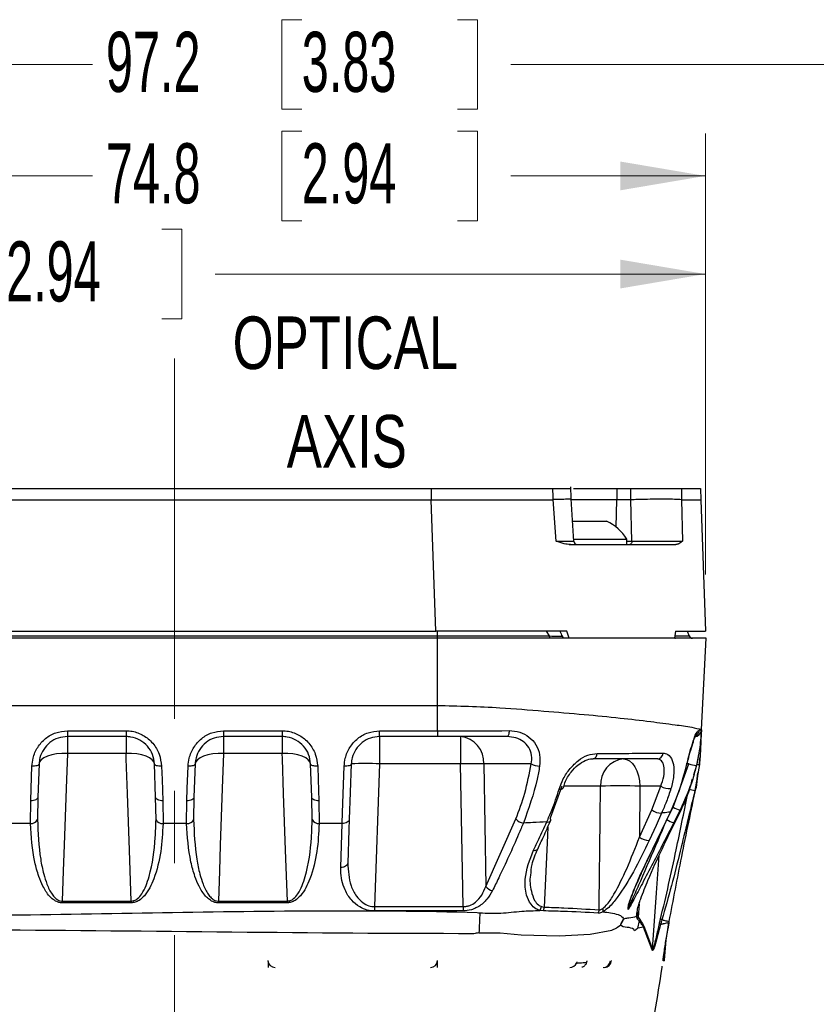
# Model space of a CAD drawing. Header units: millimetres. Extents: x 10 to 272, y 8 to 208.
# Tile 40 of 55: x 82 to 110, y 114 to 149. Entities that reach past the tile are written whole.
import ezdxf

# ---------------------------------------------------------------- set-up
doc = ezdxf.new("R2010")
doc.units = ezdxf.units.MM
doc.linetypes.add('CENTERX2', pattern=[20.32, 12.7, -2.54, 2.54, -2.54])
doc.styles.add('SLDTEXTSTYLE0', font='TXT', dxfattribs={"width": 0.75})
doc.styles.add('SLDTEXTSTYLE1', font='TXT', dxfattribs={"width": 0.605})
doc.dimstyles.new('SLDDIMSTYLE2', dxfattribs={"dimtxt": 2.054655, "dimasz": 3, "dimexe": 0, "dimexo": 0.0625, "dimgap": 0.513664, "dimtad": 0, "dimtih": 1, "dimtoh": 1, "dimdec": 1, "dimlfac": 2, "dimrnd": 1e-09, "dimzin": 12, "dimdsep": 46, "dimtxsty": 'SLDTEXTSTYLE1', "dimsah": 1, "dimcen": 0.09, "dimadec": 0, "dimazin": 3, "dimtfac": 1, "dimtdec": 1, "dimtofl": 0, "dimtmove": 0, "dimatfit": 3, "dimfxl": 1, "dimfrac": 2, "dimtolj": 1, "dimtzin": 12, "dimarcsym": 0})

# ---------------------------------------------------------------- blocks, each defined once
blk = doc.blocks.new('SW_NOTE_3')
at = {"color": 0, "linetype": 'Continuous', "lineweight": 0, "char_height": 1.8521, "attachment_point": 2, "style": 'SLDTEXTSTYLE0'}
for s, insert in [('OPTICAL', (5.006, 2.387)), ('AXIS', (5.056, -1.082))]:
    blk.add_mtext(s, dxfattribs=dict(at, insert=insert))
blk = doc.blocks.new('_D_7')
at = {"color": 7, "linetype": 'Continuous', "lineweight": 18}
for p, q in [((91.891, 148.505), (91.185, 148.505)), ((91.185, 148.505), (91.185, 145.35)), ((97.378, 148.505), (98.084, 148.505)), ((98.084, 148.505), (98.084, 145.35)), ((68.728, 128.963), (68.728, 148.428)), ((117.332, 103.728), (117.332, 148.428)), ((68.728, 146.928), (84.522, 146.928)), ((117.332, 146.928), (99.26, 146.928)), ((91.185, 145.35), (91.891, 145.35)), ((98.084, 145.35), (97.378, 145.35))]:
    blk.add_line(p, q, dxfattribs=at)
for points in [[(68.728, 146.928), (71.728, 146.42), (71.728, 147.436)], [(117.332, 146.928), (114.332, 147.436), (114.332, 146.42)]]:
    blk.add_solid(points, dxfattribs=at)
at = {"color": 7, "linetype": 'Continuous', "lineweight": 18, "char_height": 2.1167, "attachment_point": 1, "style": 'SLDTEXTSTYLE1'}
for s, insert in [('97.2', (84.992, 148.078)), ('3.83', (91.891, 148.078))]:
    blk.add_mtext(s, dxfattribs=dict(at, insert=insert))
blk = doc.blocks.new('_D_8')
at = {"color": 7, "linetype": 'Continuous', "lineweight": 18}
for p, q in [((68.728, 128.963), (68.728, 144.501)), ((91.891, 144.578), (91.185, 144.578)), ((91.185, 144.578), (91.185, 141.423)), ((97.378, 144.578), (98.084, 144.578)), ((98.084, 144.578), (98.084, 141.423)), ((106.111, 128.963), (106.111, 144.501)), ((68.728, 143.001), (84.522, 143.001)), ((106.111, 143.001), (99.26, 143.001)), ((91.185, 141.423), (91.891, 141.423)), ((98.084, 141.423), (97.378, 141.423))]:
    blk.add_line(p, q, dxfattribs=at)
for points in [[(68.728, 143.001), (71.728, 142.493), (71.728, 143.509)], [(106.111, 143.001), (103.111, 143.509), (103.111, 142.493)]]:
    blk.add_solid(points, dxfattribs=at)
at = {"color": 7, "linetype": 'Continuous', "lineweight": 18, "char_height": 2.1167, "attachment_point": 1, "style": 'SLDTEXTSTYLE1'}
for s, insert in [('74.8', (84.992, 144.151)), ('2.94', (91.891, 144.151))]:
    blk.add_mtext(s, dxfattribs=dict(at, insert=insert))
blk = doc.blocks.new('_D_9')
at = {"color": 7, "linetype": 'Continuous', "lineweight": 18}
for p, q in [((68.728, 128.963), (68.728, 141.044)), ((81.475, 141.122), (80.77, 141.122)), ((80.77, 141.122), (80.77, 137.966)), ((86.963, 141.122), (87.669, 141.122)), ((87.669, 141.122), (87.669, 137.966)), ((106.111, 128.963), (106.111, 141.044)), ((68.728, 139.544), (74.106, 139.544)), ((106.111, 139.544), (88.845, 139.544)), ((80.77, 137.966), (81.475, 137.966)), ((87.669, 137.966), (86.963, 137.966))]:
    blk.add_line(p, q, dxfattribs=at)
for points in [[(68.728, 139.544), (71.728, 139.036), (71.728, 140.052)], [(106.111, 139.544), (103.111, 140.052), (103.111, 139.036)]]:
    blk.add_solid(points, dxfattribs=at)
at = {"color": 7, "linetype": 'Continuous', "lineweight": 18, "char_height": 2.1167, "attachment_point": 1, "style": 'SLDTEXTSTYLE1'}
for s, insert in [('74.8', (74.577, 140.695)), ('2.94', (81.475, 140.695))]:
    blk.add_mtext(s, dxfattribs=dict(at, insert=insert))

msp = doc.modelspace()

# ---------------------------------------------------------------- linework, layer by layer
at = {"color": 7, "linetype": 'CENTERX2', "lineweight": 18}
msp.add_line((87.4138, 136.5743), (87.4138, 85.682), dxfattribs=at)
at = {"color": 7, "linetype": 'Continuous', "lineweight": 25}
for p, q in [((78.3837, 131.9877), (96.4548, 131.9877)), ((96.4548, 131.9877), (96.4548, 131.5877)), ((96.4548, 131.9877), (100.7397, 131.9877)), ((100.7397, 131.9877), (101.3658, 131.9877)), ((101.3705, 131.9877), (101.369, 132.0428)), ((101.4647, 131.9877), (102.9971, 131.9877)), ((102.9971, 131.9877), (102.9928, 131.5877)), ((102.9971, 131.9877), (103.4863, 131.9877)), ((103.4863, 131.9877), (105.2679, 131.9877)), ((105.2679, 131.9877), (105.9421, 131.9877)), ((105.9421, 131.9877), (105.949, 131.5877)), ((78.3837, 131.5877), (96.4548, 131.5877)), ((96.6163, 126.9627), (96.4548, 131.5877)), ((99.3482, 131.5877), (100.7518, 131.5877)), ((100.7527, 131.5953), (100.7518, 131.5877)), ((100.8499, 130.1319), (100.7527, 131.5953)), ((102.9928, 131.5877), (101.3711, 131.5877)), ((101.4743, 130.1167), (101.3797, 131.6285)), ((102.9719, 130.6248), (102.9928, 131.5877)), ((103.4893, 131.5877), (102.9928, 131.5877)), ((103.4899, 131.5877), (103.4893, 131.5877)), ((103.5241, 130.1334), (103.4899, 131.5877)), ((105.27, 131.5921), (105.302, 130.1321)), ((105.2706, 131.5877), (105.27, 131.5921)), ((105.2706, 131.5877), (105.6056, 131.5877)), ((105.949, 131.5877), (106.1105, 126.9627)), ((101.4265, 130.8377), (102.6318, 130.8377)), ((101.4681, 130.2027), (103.3443, 130.2027)), ((103.3443, 130.0127), (103.3443, 130.2027)), ((103.3443, 130.1334), (103.5241, 130.1334)), ((101.3153, 130.0127), (101.3896, 130.0127)), ((101.355, 130.0127), (105.0749, 130.0127)), ((78.2222, 126.9627), (96.6163, 126.9627)), ((101.227, 126.9627), (96.6163, 126.9627)), ((96.6693, 126.795), (96.6693, 126.9627)), ((100.6167, 126.795), (100.5098, 126.9627)), ((101.3131, 126.7127), (101.227, 126.9627)), ((105.0532, 126.9627), (105.0181, 126.7127)), ((105.0532, 126.9627), (106.1105, 126.9627)), ((105.5393, 126.795), (105.4783, 126.9627)), ((78.1693, 126.795), (96.6693, 126.795)), ((96.6693, 126.7127), (78.1693, 126.7127)), ((96.6693, 126.7127), (96.6693, 126.795)), ((96.6693, 126.795), (100.6167, 126.795)), ((96.6693, 124.3482), (96.6693, 126.7127)), ((106.1431, 126.7127), (96.6693, 126.7127)), ((105.0297, 126.795), (105.5393, 126.795)), ((105.9745, 123.4969), (106.1431, 126.7127)), ((78.1693, 124.3482), (96.6693, 124.3482)), ((96.6693, 123.4527), (96.6693, 124.3482)), ((83.635, 123.4527), (85.7036, 123.4527)), ((83.635, 123.4527), (83.635, 123.2477)), ((85.7036, 123.2477), (83.635, 123.2477)), ((83.635, 123.2477), (83.635, 122.6545)), ((85.7036, 123.4527), (85.7036, 123.2477)), ((85.7036, 123.2477), (85.7036, 122.6545)), ((89.135, 123.4527), (91.2036, 123.4527)), ((89.135, 123.4527), (89.135, 123.2477)), ((91.2036, 123.2477), (89.135, 123.2477)), ((89.135, 123.2477), (89.135, 122.6545)), ((91.2036, 123.4527), (91.2036, 123.2477)), ((91.2036, 123.2477), (91.2036, 122.6545)), ((94.635, 123.4527), (96.6693, 123.4527)), ((94.635, 123.2477), (94.635, 123.4527)), ((96.6693, 123.2477), (94.635, 123.2477)), ((94.635, 123.2477), (94.635, 122.2826)), ((96.6693, 123.4527), (96.6693, 123.2477)), ((99.1315, 123.2477), (96.6693, 123.2477)), ((97.4828, 123.2477), (97.4828, 122.2826)), ((85.7036, 122.6545), (83.635, 122.6545)), ((91.2036, 122.6545), (89.135, 122.6545)), ((104.4133, 122.4627), (102.1528, 122.4627)), ((105.9302, 122.6513), (105.9241, 122.5336)), ((82.6356, 122.2826), (82.5946, 121.1106)), ((86.7439, 121.1106), (86.703, 122.2826)), ((88.1356, 122.2826), (88.0946, 121.1106)), ((92.2439, 121.1106), (92.203, 122.2826)), ((94.635, 122.2826), (94.4594, 117.2565)), ((97.4828, 122.2826), (94.635, 122.2826)), ((97.5742, 117.2565), (97.4828, 122.2826)), ((99.9764, 122.2826), (98.3015, 122.2826)), ((98.3015, 122.2826), (98.3799, 117.9704)), ((104.9749, 120.7605), (105.5308, 122.2826)), ((105.5308, 122.2826), (105.4342, 122.2826)), ((105.7043, 121.9019), (105.8085, 122.2366)), ((105.9003, 122.269), (105.7427, 121.3524)), ((105.7826, 121.4518), (105.8509, 121.974)), ((105.8509, 121.974), (105.7826, 121.4518)), ((101.0591, 121.4976), (100.6406, 120.3779)), ((102.4176, 121.4976), (101.1429, 121.4976)), ((104.5397, 121.4976), (103.8011, 121.4976)), ((104.2218, 120.6651), (104.5397, 121.4976)), ((105.7826, 121.4518), (105.7427, 121.3524)), ((82.5946, 121.1106), (82.5804, 120.3221)), ((86.7581, 120.3221), (86.7439, 121.1106)), ((88.0946, 121.1106), (88.0804, 120.3221)), ((92.2581, 120.3221), (92.2439, 121.1106)), ((82.3345, 120.1855), (82.3448, 120.9862)), ((86.9938, 120.9862), (87.004, 120.1855)), ((87.8345, 120.1855), (87.8448, 120.9862)), ((92.4938, 120.9862), (92.504, 120.1855)), ((104.833, 120.4804), (104.9749, 120.7605)), ((103.7863, 119.7045), (104.2218, 120.6651)), ((105.2194, 120.6558), (104.9972, 120.2172)), ((105.147, 120.4449), (105.2665, 120.6902)), ((105.147, 120.4449), (105.1473, 120.4448)), ((105.2665, 120.6902), (105.2194, 120.6558)), ((105.2665, 120.6902), (105.2667, 120.6902)), ((82.3345, 120.1855), (81.5207, 120.1855)), ((87.8345, 120.1855), (87.004, 120.1855)), ((93.3178, 120.1855), (92.504, 120.1855)), ((98.3799, 117.9704), (99.4328, 120.3454)), ((83.4533, 117.4526), (83.4533, 117.3925)), ((83.4533, 117.4526), (85.8852, 117.4526)), ((85.8852, 117.3925), (83.4533, 117.3925)), ((85.8852, 117.4526), (85.8852, 117.3925)), ((88.9533, 117.4526), (88.9533, 117.3925)), ((88.9533, 117.4526), (91.3852, 117.4526)), ((91.3852, 117.3925), (88.9533, 117.3925)), ((91.3852, 117.4526), (91.3852, 117.3925)), ((94.4594, 117.2565), (94.4594, 117.1035)), ((94.4594, 117.2565), (97.5742, 117.2565)), ((97.5742, 117.2565), (97.5742, 117.1035)), ((100.3381, 117.2577), (100.4311, 117.2412)), ((103.4206, 117.2131), (103.4309, 117.3439)), ((103.4235, 117.33), (103.4232, 117.2468)), ((103.4236, 117.3375), (103.4233, 117.2682)), ((103.7811, 117.3506), (103.7399, 116.8874)), ((97.5742, 117.1035), (94.4594, 117.1035)), ((100.4067, 117.1065), (100.2849, 117.1215)), ((103.3958, 117.1629), (103.3937, 117.2408)), ((103.3958, 117.1629), (103.3961, 117.1516)), ((103.3961, 117.1516), (103.4232, 117.2468)), ((103.7258, 117.0711), (103.717, 116.9926)), ((103.1217, 116.5983), (103.1213, 116.5973)), ((103.1213, 116.5971), (103.1213, 116.5973)), ((103.2265, 116.8235), (103.2265, 116.8235)), ((103.2267, 116.8239), (103.2267, 116.8238)), ((103.7884, 116.7499), (103.7214, 116.8209)), ((103.7399, 116.8874), (103.8058, 116.8071)), ((103.8058, 116.8071), (103.7883, 116.7499)), ((103.9432, 116.5669), (103.9324, 116.5333)), ((103.9432, 116.5669), (104.2433, 115.7637)), ((104.6266, 116.7795), (104.5795, 116.7895)), ((104.7635, 116.2977), (104.8306, 116.6935)), ((104.7707, 116.682), (104.8279, 116.6889)), ((104.8279, 116.6887), (104.7905, 116.4612)), ((103.9327, 116.5315), (103.7315, 116.4929)), ((104.2365, 115.7365), (103.9324, 116.5333)), ((104.6703, 115.3715), (104.7253, 116.0707)), ((104.6668, 115.3458), (104.6246, 115.353)), ((104.6367, 115.4856), (104.628, 115.3788)), ((104.628, 115.3788), (104.6702, 115.3716))]:
    msp.add_line(p, q, dxfattribs=at)
at = {"color": 7, "linetype": 'Continuous', "lineweight": 25, "flags": 128}
for points in [[(100.7517, 131.5877), (100.7457, 131.7877), (100.7424, 131.8967), (100.7397, 131.9877)], [(101.3809, 131.6094), (101.3798, 131.65), (101.369, 132.0427)], [(103.4893, 131.5877), (103.489, 131.6319), (103.488, 131.7587), (103.487, 131.8933), (103.4863, 131.9877)], [(105.2679, 131.9877), (105.2692, 131.7877), (105.2694, 131.7587), (105.2702, 131.6319), (105.2705, 131.5877)], [(96.4548, 131.5877), (97.9465, 131.5878), (99.3482, 131.5877)], [(105.6056, 131.5877), (105.8598, 131.5877), (105.949, 131.5877)], [(103.5241, 130.1334), (103.5222, 130.1096), (103.5175, 130.0869), (103.5102, 130.066), (103.5005, 130.0478), (103.4889, 130.0329), (103.4757, 130.0218), (103.4614, 130.015), (103.4466, 130.0127)], [(100.6689, 126.7127), (100.6605, 126.7142), (100.6522, 126.7185), (100.6443, 126.7256), (100.637, 126.7353), (100.6305, 126.7474), (100.6248, 126.7616), (100.6202, 126.7776), (100.6167, 126.795)], [(99.197, 123.4573), (99.1941, 123.4147), (99.1893, 123.3747), (99.1826, 123.3385), (99.1745, 123.3072), (99.1649, 123.2818), (99.1544, 123.2631), (99.1431, 123.2516), (99.1315, 123.2477)], [(105.9554, 123.131), (105.9527, 123.0794), (105.9498, 123.0251), (105.9468, 122.9682), (105.9437, 122.9089), (105.9405, 122.8473), (105.9372, 122.7837), (105.9337, 122.7183), (105.9302, 122.6513)], [(83.635, 122.6545), (83.4417, 122.6524), (83.2558, 122.6351), (83.0841, 122.6032), (82.9332, 122.5578), (82.8089, 122.5008), (82.7157, 122.4342), (82.6572, 122.3605), (82.6356, 122.2826)], [(83.635, 122.6545), (83.5919, 121.4216), (83.522, 119.4207), (83.4904, 118.5137), (83.4533, 117.4526)], [(86.703, 122.2826), (86.6814, 122.3605), (86.6229, 122.4342), (86.5297, 122.5008), (86.4053, 122.5578), (86.2544, 122.6032), (86.0828, 122.6351), (85.8968, 122.6524), (85.7036, 122.6545)], [(85.8852, 117.4526), (85.8226, 119.246), (85.7527, 121.2469), (85.7104, 122.4587), (85.7036, 122.6545)], [(89.135, 122.6545), (88.9417, 122.6524), (88.7558, 122.6351), (88.5841, 122.6032), (88.4332, 122.5578), (88.3089, 122.5008), (88.2157, 122.4342), (88.1572, 122.3605), (88.1356, 122.2826)], [(89.135, 122.6545), (89.0919, 121.4216), (89.022, 119.4207), (88.9904, 118.5137), (88.9533, 117.4526)], [(92.203, 122.2826), (92.1814, 122.3605), (92.1229, 122.4342), (92.0297, 122.5008), (91.9053, 122.5578), (91.7544, 122.6032), (91.5828, 122.6351), (91.3968, 122.6524), (91.2036, 122.6545)], [(91.3852, 117.4526), (91.3226, 119.246), (91.2527, 121.2469), (91.2104, 122.4587), (91.2036, 122.6545)], [(103.2279, 122.4627), (103.3374, 122.4444), (103.4428, 122.3899), (103.5403, 122.3014), (103.6264, 122.1821), (103.6978, 122.0363), (103.7519, 121.8695), (103.7868, 121.6877), (103.8011, 121.4976)], [(82.3448, 120.9862), (82.3594, 121.4187), (82.3857, 122.2016)], [(82.6356, 122.2826), (82.6302, 122.2654), (82.6157, 122.2492), (82.5924, 122.2346), (82.5613, 122.2222), (82.5236, 122.2123), (82.4806, 122.2054), (82.4341, 122.2018), (82.3857, 122.2016)], [(86.9528, 122.2016), (86.9045, 122.2018), (86.8579, 122.2054), (86.815, 122.2123), (86.7773, 122.2222), (86.7462, 122.2346), (86.7229, 122.2492), (86.7083, 122.2654), (86.703, 122.2826)], [(86.9528, 122.2016), (86.9683, 121.7416), (86.9938, 120.9862)], [(87.8448, 120.9862), (87.8594, 121.4187), (87.8857, 122.2016)], [(88.1356, 122.2826), (88.1302, 122.2654), (88.1157, 122.2492), (88.0924, 122.2346), (88.0613, 122.2222), (88.0236, 122.2123), (87.9806, 122.2054), (87.9341, 122.2018), (87.8857, 122.2016)], [(92.4528, 122.2016), (92.4045, 122.2018), (92.3579, 122.2054), (92.315, 122.2123), (92.2773, 122.2222), (92.2462, 122.2346), (92.2229, 122.2492), (92.2083, 122.2654), (92.203, 122.2826)], [(92.4528, 122.2016), (92.4683, 121.7416), (92.4938, 120.9862)], [(93.3178, 120.1855), (93.3311, 120.5781), (93.3857, 122.2016)], [(93.6356, 122.2826), (93.6302, 122.2654), (93.6157, 122.2492), (93.5924, 122.2346), (93.5613, 122.2222), (93.5236, 122.2123), (93.4806, 122.2054), (93.4341, 122.2018), (93.3857, 122.2016)], [(93.6356, 122.2826), (93.6004, 121.2759), (93.5677, 120.3385)], [(100.9596, 121.4001), (101.0022, 121.3984), (101.0383, 121.4013), (101.0665, 121.4089), (101.0854, 121.4206), (101.0943, 121.4361), (101.0947, 121.439)], [(103.8011, 121.4976), (103.7863, 119.7063), (103.7863, 119.7045)], [(82.5946, 121.1106), (82.5891, 121.0851), (82.5743, 121.0609), (82.5509, 121.0389), (82.5198, 121.0199), (82.4822, 121.0047), (82.4394, 120.9937), (82.393, 120.9875), (82.3448, 120.9862)], [(86.9938, 120.9862), (86.9456, 120.9875), (86.8992, 120.9937), (86.8564, 121.0047), (86.8187, 121.0199), (86.7876, 121.0389), (86.7642, 121.0609), (86.7495, 121.0851), (86.7439, 121.1106)], [(88.0946, 121.1106), (88.0891, 121.0851), (88.0743, 121.0609), (88.0509, 121.0389), (88.0198, 121.0199), (87.9822, 121.0047), (87.9394, 120.9937), (87.893, 120.9875), (87.8448, 120.9862)], [(92.4938, 120.9862), (92.4456, 120.9875), (92.3992, 120.9937), (92.3564, 121.0047), (92.3187, 121.0199), (92.2876, 121.0389), (92.2642, 121.0609), (92.2495, 121.0851), (92.2439, 121.1106)], [(100.5228, 120.24), (100.5661, 120.2378), (100.6036, 120.2423), (100.6337, 120.2531), (100.655, 120.2699), (100.6667, 120.2918), (100.6681, 120.3179), (100.6593, 120.347), (100.6406, 120.3779)], [(104.0476, 118.8573), (104.2564, 119.2932), (104.8768, 120.5891)], [(104.5678, 120.5524), (104.3717, 120.1198), (104.1325, 119.5919)], [(104.8768, 120.5891), (104.887, 120.5951), (104.8903, 120.5999)], [(93.2638, 118.6388), (93.2771, 119.0199), (93.3178, 120.1855)], [(93.5677, 120.3385), (93.5619, 120.3076), (93.5471, 120.2781), (93.5236, 120.2513), (93.4925, 120.228), (93.4549, 120.2092), (93.4122, 120.1955), (93.3659, 120.1875), (93.3178, 120.1855)], [(93.5677, 120.3385), (93.5544, 119.9574), (93.5137, 118.7919)], [(100.5604, 120.0647), (100.5467, 119.7653), (100.4311, 117.2412)], [(100.0521, 119.2427), (100.0975, 119.239), (100.1374, 119.2425), (100.1698, 119.2529), (100.1932, 119.2698), (100.2039, 119.2857)], [(104.2433, 115.7637), (104.3889, 117.7389), (104.4863, 119.0624)], [(93.5137, 118.7919), (93.5079, 118.7609), (93.4931, 118.7315), (93.4696, 118.7046), (93.4385, 118.6814), (93.4009, 118.6625), (93.3582, 118.6489), (93.3119, 118.6409), (93.2638, 118.6388)], [(104.0605, 118.8679), (104.0575, 118.8635), (104.0476, 118.8573)], [(103.1217, 116.5983), (102.9895, 116.5078), (102.9895, 116.5078)], [(98.133, 116.3299), (98.8829, 116.3286), (99.6187, 116.2614), (100.9569, 116.2226), (102.0538, 116.2822), (102.814, 116.4305), (102.9895, 116.5078), (102.9895, 116.5078)], [(90.7008, 115.354), (90.7013, 115.3408), (90.7033, 115.2844), (90.7092, 115.1143), (90.7093, 115.1127)]]:
    msp.add_lwpolyline(points, dxfattribs=at)
at = {"color": 7, "linetype": 'Continuous', "lineweight": 25}
for centre, radius, start, end in [((101.9193, 129.321), 1.6757, 31.74629, 64.83706), ((101.5982, 130.1377), 0.125, 183.2325, 269.99798), ((105.0626, 126.8228), 0.1101, 246.87003, 269.94453), ((105.6568, 126.8377), 0.125, 200.0006, 269.99877), ((99.9036, 123.8146), 6.0792, 356.88489, 357.00512), ((97.3871, 122.3368), 0.916, 356.61087, 84.00217), ((105.7242, 123.4977), 0.25, 270.00062, 356.89571), ((105.6493, 123.4973), 0.2504, 304.95665, 356.75689), ((102.1075, 122.6495), 0.1922, 283.64937, 1.25623), ((103.3286, 121.5555), 0.9128, 96.33344, 183.63245), ((104.3994, 122.6886), 0.2263, 273.50354, 353.50423), ((94.1353, 115.1134), 7.1866, 86.01292, 93.98708), ((97.8922, 103.8581), 18.4291, 88.7273, 91.2727), ((100.2877, 122.9177), 0.7073, 243.88469, 268.6657), ((105.8986, 123.5403), 1.3103, 253.70076, 265.50715), ((105.8727, 122.7123), 0.4442, 262.95902, 273.56035), ((103.1094, 105.0669), 16.4453, 87.58915, 92.41085), ((104.8709, 122.118), 0.7032, 241.90449, 272.23684), ((106.4082, 124.8572), 3.5674, 255.71333, 259.24914), ((105.4962, 121.6408), 1.0231, 239.36629, 254.30323), ((104.5544, 121.0989), 0.5466, 232.52926, 271.41236), ((82.3581, 120.4327), 0.2484, 264.55947, 333.54395), ((86.9805, 120.4327), 0.2484, 206.45581, 275.44067), ((87.8581, 120.4327), 0.2484, 264.55944, 333.54407), ((92.4805, 120.4327), 0.2484, 206.45593, 275.44056), ((99.7525, 120.6256), 0.4252, 221.2286, 263.21973), ((105.2811, 121.2184), 1.0406, 239.48511, 254.16609), ((104.1185, 120.1376), 0.5459, 232.5096, 271.46374), ((98.6968, 118.209), 0.3968, 216.97367, 257.38957), ((99.9155, 117.3442), 0.4313, 328.91304, 348.42559), ((103.1878, 117.3574), 0.2366, 330.47957, 355.18179), ((144.0323, 114.3376), 45.9425, 176.62853, 177.51451), ((99.9556, 117.2577), 0.4757, 341.47429, 358.01505), ((102.072, 117.1594), 0.2953, 333.94738, 357.05639), ((102.2404, 117.1154), 0.2691, 351.27085, 16.29671), ((103.174, 117.2664), 0.25, 332.66769, 355.50077), ((103.5304, 117.0188), 0.1884, 327.01353, 352.00737), ((105.8891, 115.4474), 2.9972, 152.66936, 157.41744), ((103.4872, 116.9219), 0.255, 336.66321, 352.22602), ((104.0428, 115.7998), 0.2038, 341.88107, 349.78946), ((90.9507, 115.3627), 0.25, 181.99999, 270.00007), ((96.4279, 115.3627), 0.25, 269.99993, 358.00001), ((101.3379, 115.3627), 0.2499, 270.0036, 337.55208), ((102.5149, 115.3627), 0.25, 269.99997, 355.2073), ((102.5515, 115.3597), 0.247, 270.63484, 358.68026), ((104.3787, 115.3986), 0.2501, 349.50639, 355.46332), ((104.4213, 115.3911), 0.2498, 349.53972, 355.47814)]:
    msp.add_arc(centre, radius, start, end, dxfattribs=at)
for points, knots in [([(101.3661, 131.609), (101.3685, 131.6097), (101.408, 131.6217), (101.1594, 131.6021), (101.0619, 131.6087), (100.8671, 131.5995), (100.773, 131.596), (100.7527, 131.5953)], [0, 0, 0, 0, 0.011314, 0.1852082, 0.5445686, 0.9019103, 1, 1, 1, 1]), ([(105.27, 131.5921), (105.2319, 131.595), (105.1052, 131.6049), (104.8634, 131.6102), (104.5323, 131.6131), (104.164, 131.6095), (103.8303, 131.6016), (103.6061, 131.5933), (103.508, 131.5886), (103.4899, 131.5877)], [0, 0, 0, 0, 0.06423, 0.2140468, 0.4072364, 0.6221199, 0.8344955, 0.9694805, 1, 1, 1, 1]), ([(101.355, 130.0127), (101.282, 130.0202), (101.1103, 130.0376), (100.9462, 130.0987), (100.8513, 130.1314), (100.8499, 130.1319)], [0, 0, 0, 0, 0.4215591, 0.9910961, 1, 1, 1, 1]), ([(100.8499, 130.1319), (100.8832, 130.1317), (101.0111, 130.1309), (101.1994, 130.1303), (101.373, 130.1291), (101.4519, 130.1298), (101.4704, 130.13)], [0, 0, 0, 0, 0.1612297, 0.6182947, 0.9104335, 1, 1, 1, 1]), ([(103.5241, 130.1334), (103.5549, 130.1331), (103.7042, 130.132), (103.9822, 130.1306), (104.3532, 130.1295), (104.7109, 130.1292), (105.0148, 130.1298), (105.2056, 130.1308), (105.2913, 130.1319), (105.302, 130.1321)], [0, 0, 0, 0, 0.0518402, 0.2519853, 0.4690552, 0.6779504, 0.855447, 0.9818731, 1, 1, 1, 1]), ([(105.302, 130.1321), (105.3014, 130.1315), (105.2627, 130.0987), (105.1958, 130.0385), (105.1106, 130.0203), (105.0749, 130.0127)], [0, 0, 0, 0, 0.0089622, 0.5853868, 1, 1, 1, 1]), ([(100.9847, 126.9627), (100.9997, 126.9294), (101.0373, 126.8462), (101.0746, 126.7628), (101.0969, 126.7128)], [0, 0, 0, 0, 0.4001585, 1, 1, 1, 1]), ([(100.6167, 126.795), (100.7283, 126.7907), (100.8895, 126.7845), (101.0507, 126.7799), (101.1002, 126.7785)], [0, 0, 0, 0, 0.6929275, 1, 1, 1, 1]), ([(96.6693, 124.3482), (97.4043, 124.3288), (98.6549, 124.2958), (100.3774, 124.1498), (101.7912, 124.0362), (103.0473, 123.9092), (104.115, 123.7902), (104.955, 123.6747), (105.5561, 123.6019), (105.8621, 123.5251), (105.9745, 123.4969)], [0, 0, 0, 0, 0.2357763, 0.4011693, 0.5543781, 0.6907129, 0.8061406, 0.8988748, 0.9628476, 1, 1, 1, 1]), ([(82.3857, 122.2016), (82.3951, 122.2976), (82.4179, 122.5319), (82.5728, 122.8811), (82.8514, 123.195), (83.2194, 123.4108), (83.4966, 123.4387), (83.635, 123.4527)], [0, 0, 0, 0, 0.1480767, 0.3616222, 0.5747988, 0.7877149, 1, 1, 1, 1]), ([(83.635, 123.2477), (83.5244, 123.237), (83.3038, 123.2157), (83.0097, 123.0502), (82.7862, 122.8083), (82.6614, 122.5381), (82.6431, 122.3567), (82.6356, 122.2826)], [0, 0, 0, 0, 0.2159171, 0.4308642, 0.6436201, 0.8545117, 1, 1, 1, 1]), ([(85.7036, 123.4527), (85.7757, 123.4488), (85.9868, 123.4373), (86.3267, 123.3078), (86.6613, 123.0275), (86.8959, 122.6423), (86.934, 122.3475), (86.9528, 122.2016)], [0, 0, 0, 0, 0.1111455, 0.325176, 0.54571, 0.7752069, 1, 1, 1, 1]), ([(86.703, 122.2826), (86.6878, 122.3953), (86.6571, 122.6241), (86.4683, 122.9214), (86.2004, 123.1368), (85.9296, 123.2359), (85.7613, 123.2447), (85.7036, 123.2477)], [0, 0, 0, 0, 0.2210312, 0.4485456, 0.6698455, 0.8868632, 1, 1, 1, 1]), ([(87.8857, 122.2016), (87.8951, 122.2976), (87.9179, 122.5319), (88.0728, 122.8811), (88.3514, 123.195), (88.7194, 123.4108), (88.9966, 123.4387), (89.135, 123.4527)], [0, 0, 0, 0, 0.1480768, 0.3616222, 0.5747988, 0.7877148, 1, 1, 1, 1]), ([(89.135, 123.2477), (89.0244, 123.237), (88.8038, 123.2157), (88.5097, 123.0502), (88.2862, 122.8083), (88.1614, 122.5381), (88.1431, 122.3567), (88.1356, 122.2826)], [0, 0, 0, 0, 0.21591713, 0.43086421, 0.64362014, 0.85451174, 1, 1, 1, 1]), ([(91.2036, 123.4527), (91.2757, 123.4488), (91.4868, 123.4373), (91.8267, 123.3078), (92.1613, 123.0275), (92.3959, 122.6423), (92.434, 122.3475), (92.4528, 122.2016)], [0, 0, 0, 0, 0.1111456, 0.325176, 0.5457101, 0.7752069, 1, 1, 1, 1]), ([(92.203, 122.2826), (92.1878, 122.3953), (92.1571, 122.6241), (91.9683, 122.9214), (91.7004, 123.1368), (91.4296, 123.2359), (91.2613, 123.2447), (91.2036, 123.2477)], [0, 0, 0, 0, 0.2210313, 0.4485455, 0.6698451, 0.8868631, 1, 1, 1, 1]), ([(93.3857, 122.2016), (93.3951, 122.2976), (93.4179, 122.5319), (93.5728, 122.8811), (93.8514, 123.195), (94.2194, 123.4108), (94.4966, 123.4387), (94.635, 123.4527)], [0, 0, 0, 0, 0.14807672, 0.36162208, 0.57479864, 0.78771467, 1, 1, 1, 1]), ([(94.635, 123.2477), (94.5244, 123.237), (94.3038, 123.2157), (94.0097, 123.0502), (93.7862, 122.8083), (93.6614, 122.5381), (93.6431, 122.3567), (93.6356, 122.2826)], [0, 0, 0, 0, 0.2159174, 0.4308642, 0.6436201, 0.8545117, 1, 1, 1, 1]), ([(96.6693, 123.4527), (96.8359, 123.4527), (97.6785, 123.4529), (98.5211, 123.4553), (99.197, 123.4573)], [0, 0, 0, 0, 0.19780792, 1, 1, 1, 1]), ([(99.9764, 122.2826), (99.9886, 122.3841), (100.0126, 122.5847), (99.9068, 122.8717), (99.7062, 123.0881), (99.4361, 123.2242), (99.2353, 123.2397), (99.1315, 123.2477)], [0, 0, 0, 0, 0.2046026, 0.4042724, 0.5954708, 0.7908807, 1, 1, 1, 1]), ([(99.197, 123.4573), (99.3248, 123.447), (99.5742, 123.427), (99.9102, 123.2499), (100.1623, 122.9704), (100.3021, 122.6028), (100.2816, 122.3423), (100.2712, 122.2106)], [0, 0, 0, 0, 0.20245385, 0.3951183, 0.58779676, 0.79178444, 1, 1, 1, 1]), ([(105.4473, 122.2306), (105.4661, 122.3106), (105.5135, 122.5115), (105.5955, 122.8269), (105.7044, 123.1336), (105.7772, 123.3752), (105.8714, 123.4585), (105.8993, 123.4831)], [0, 0, 0, 0, 0.1832329, 0.4603648, 0.7228609, 0.9179033, 1, 1, 1, 1]), ([(105.4611, 122.2426), (105.4751, 122.3044), (105.5151, 122.4819), (105.5794, 122.7449), (105.6986, 123.0606), (105.704, 123.163), (105.8094, 123.3179), (105.7944, 123.303), (105.7937, 123.3022)], [0, 0, 0, 0, 0.1689193, 0.4845469, 0.7625774, 0.9458649, 0.9973731, 1, 1, 1, 1]), ([(105.9739, 123.4843), (105.9735, 123.478), (105.9705, 123.4228), (105.9606, 123.2751), (105.9346, 123.0072), (105.8845, 122.6442), (105.8268, 122.3768), (105.7959, 122.234)], [0, 0, 0, 0, 0.0149814, 0.1311515, 0.3512625, 0.6533999, 1, 1, 1, 1]), ([(105.8085, 122.2366), (105.8269, 122.3227), (105.8727, 122.5367), (105.9234, 122.8599), (105.9542, 123.1424), (105.9636, 123.2953), (105.9663, 123.3403)], [0, 0, 0, 0, 0.2366517, 0.5882055, 0.8788371, 1, 1, 1, 1]), ([(105.8993, 123.4831), (105.9159, 123.4833), (105.9408, 123.4834), (105.9656, 123.484), (105.9739, 123.4842)], [0, 0, 0, 0, 0.6686829, 1, 1, 1, 1]), ([(100.9596, 121.4001), (101.0039, 121.5207), (101.0988, 121.7788), (101.33, 122.1233), (101.6214, 122.4084), (101.9479, 122.6089), (102.1864, 122.6393), (102.2996, 122.6537)], [0, 0, 0, 0, 0.1978923, 0.4233956, 0.6325884, 0.825504, 1, 1, 1, 1]), ([(101.1075, 121.4351), (101.1239, 121.4978), (101.1773, 121.7022), (101.3585, 121.9828), (101.6067, 122.2494), (101.8631, 122.4046), (102.0543, 122.4719), (102.1483, 122.4604), (102.1574, 122.4593)], [0, 0, 0, 0, 0.1243732, 0.4049182, 0.6301719, 0.8182261, 0.9823641, 1, 1, 1, 1]), ([(102.2996, 122.6537), (102.6722, 122.6551), (103.3648, 122.6576), (104.1397, 122.6608), (104.542, 122.6626), (104.6243, 122.663)], [0, 0, 0, 0, 0.4807728, 0.8938723, 1, 1, 1, 1]), ([(104.5397, 121.4976), (104.5795, 121.6129), (104.6527, 121.8248), (104.6741, 122.1235), (104.6248, 122.3561), (104.4998, 122.4579), (104.4296, 122.4618), (104.4133, 122.4627)], [0, 0, 0, 0, 0.33078226, 0.60804919, 0.80950449, 0.95578679, 1, 1, 1, 1]), ([(104.6243, 122.663), (104.6461, 122.6619), (104.7413, 122.6569), (104.9128, 122.5292), (105.0058, 122.2307), (105.0105, 121.8426), (104.9376, 121.5651), (104.8983, 121.4153)], [0, 0, 0, 0, 0.0453178, 0.1981464, 0.4034022, 0.678028, 1, 1, 1, 1]), ([(105.9302, 122.6513), (105.928, 122.6126), (105.9209, 122.4849), (105.9087, 122.3577), (105.9003, 122.269)], [0, 0, 0, 0, 0.3036, 1, 1, 1, 1]), ([(105.9003, 122.269), (105.9117, 122.3571), (105.9231, 122.4451), (105.9231, 122.5337), (105.9231, 122.5337)], [0, 0, 0, 0, 0.9999369, 1, 1, 1, 1]), ([(99.4328, 120.3454), (99.5463, 120.647), (99.7834, 121.2769), (99.9103, 121.9381), (99.9764, 122.2826)], [0, 0, 0, 0, 0.4788282, 1, 1, 1, 1]), ([(100.2712, 122.2106), (100.2431, 122.0545), (100.1193, 121.3688), (99.884, 120.7112), (99.7023, 120.2034)], [0, 0, 0, 0, 0.2277469, 1, 1, 1, 1]), ([(104.8768, 120.5891), (104.9446, 120.7366), (105.1871, 121.2641), (105.3383, 121.8259), (105.4473, 122.2306)], [0, 0, 0, 0, 0.2795769, 1, 1, 1, 1]), ([(105.7959, 122.234), (105.7549, 122.0724), (105.6165, 121.5281), (105.3833, 121.0159), (105.2194, 120.6558)], [0, 0, 0, 0, 0.2969175, 1, 1, 1, 1]), ([(105.2665, 120.6902), (105.3381, 120.8412), (105.5022, 121.187), (105.6041, 121.5562), (105.6615, 121.7643)], [0, 0, 0, 0, 0.436462, 1, 1, 1, 1]), ([(102.367, 117.1443), (102.3771, 117.9983), (102.3944, 119.4494), (102.4108, 120.9005), (102.4176, 121.4976)], [0, 0, 0, 0, 0.5885185, 1, 1, 1, 1]), ([(104.8983, 121.4153), (104.8474, 121.2624), (104.7501, 120.9698), (104.6267, 120.6873), (104.5678, 120.5524)], [0, 0, 0, 0, 0.5227436, 1, 1, 1, 1]), ([(104.8354, 116.7313), (104.9802, 117.4905), (105.2808, 119.0671), (105.6113, 120.6376), (105.7826, 121.4518)], [0, 0, 0, 0, 0.4815932, 1, 1, 1, 1]), ([(100.5228, 120.24), (100.583, 120.3767), (100.7496, 120.7552), (100.8777, 121.1487), (100.9596, 121.4001)], [0, 0, 0, 0, 0.36107033, 1, 1, 1, 1]), ([(104.5338, 116.8302), (104.6302, 117.2311), (104.8242, 118.038), (105.1338, 119.4977), (105.3527, 120.555), (105.4869, 121.2036)], [0, 0, 0, 0, 0.27630928, 0.556133, 1, 1, 1, 1]), ([(105.7427, 121.3524), (105.5709, 120.6397), (105.3009, 119.5196), (104.9227, 117.9959), (104.6938, 117.1912), (104.5795, 116.7895)], [0, 0, 0, 0, 0.4670243, 0.7339996, 1, 1, 1, 1]), ([(103.6884, 116.9163), (103.6954, 116.9858), (103.7167, 117.1987), (103.8628, 117.6223), (104.1501, 118.352), (104.5977, 119.3182), (104.9623, 120.0661), (105.147, 120.4449)], [0, 0, 0, 0, 0.0546434, 0.1672208, 0.3482694, 0.6699364, 1, 1, 1, 1]), ([(104.0605, 118.8679), (104.1557, 119.0665), (104.4324, 119.6438), (104.7089, 120.2212), (104.8902, 120.5999)], [0, 0, 0, 0, 0.34412554, 1, 1, 1, 1]), ([(104.8768, 120.5891), (104.797, 120.5795), (104.6941, 120.5672), (104.5911, 120.5551), (104.5678, 120.5524)], [0, 0, 0, 0, 0.7746197, 1, 1, 1, 1]), ([(105.1473, 120.4448), (105.1752, 120.5021), (105.2151, 120.5838), (105.2548, 120.6657), (105.2667, 120.6902)], [0, 0, 0, 0, 0.6999998, 1, 1, 1, 1]), ([(83.4533, 117.3925), (83.4444, 117.3926), (83.3942, 117.3936), (83.281, 117.4165), (83.1352, 117.4977), (82.9441, 117.6794), (82.7718, 117.9587), (82.606, 118.3658), (82.4052, 119.0974), (82.3642, 119.7289), (82.3345, 120.1855)], [0, 0, 0, 0, 0.0083383, 0.0469851, 0.1066738, 0.1618527, 0.2925131, 0.4096373, 0.573216, 1, 1, 1, 1]), ([(82.5804, 120.3221), (82.6002, 119.8539), (82.6275, 119.2087), (82.7821, 118.4535), (82.9106, 118.0379), (83.0436, 117.7519), (83.1958, 117.5629), (83.312, 117.4776), (83.4058, 117.4533), (83.4462, 117.4527), (83.4533, 117.4526)], [0, 0, 0, 0, 0.4450055, 0.6132337, 0.7316266, 0.8591174, 0.9099425, 0.9615275, 0.9932195, 1, 1, 1, 1]), ([(85.8852, 117.4526), (85.9135, 117.4547), (85.95, 117.4574), (86.0259, 117.4833), (86.1353, 117.5514), (86.3504, 117.8196), (86.6093, 118.5472), (86.732, 119.4378), (86.7519, 120.1124), (86.7581, 120.3221)], [0, 0, 0, 0, 0.0268281, 0.0346006, 0.0761326, 0.1472632, 0.3572653, 0.8002346, 1, 1, 1, 1]), ([(87.004, 120.1855), (86.9876, 119.8557), (86.9545, 119.1934), (86.7414, 118.3287), (86.459, 117.7362), (86.1921, 117.4871), (86.0278, 117.4051), (85.9305, 117.3965), (85.8852, 117.3925)], [0, 0, 0, 0, 0.3085136, 0.6196897, 0.8315337, 0.9091328, 0.9577736, 1, 1, 1, 1]), ([(88.9533, 117.3925), (88.9444, 117.3926), (88.8942, 117.3936), (88.781, 117.4165), (88.6352, 117.4977), (88.4441, 117.6794), (88.2718, 117.9587), (88.106, 118.3658), (87.9052, 119.0974), (87.8642, 119.7289), (87.8345, 120.1855)], [0, 0, 0, 0, 0.0083384, 0.0469851, 0.1066738, 0.1618529, 0.2925132, 0.4096374, 0.573216, 1, 1, 1, 1]), ([(88.0804, 120.3221), (88.1002, 119.8539), (88.1275, 119.2087), (88.2821, 118.4535), (88.4106, 118.0379), (88.5436, 117.7519), (88.6958, 117.5629), (88.812, 117.4776), (88.9058, 117.4533), (88.9462, 117.4527), (88.9533, 117.4526)], [0, 0, 0, 0, 0.4450054, 0.6132336, 0.7316265, 0.8591174, 0.9099424, 0.9615273, 0.9932193, 1, 1, 1, 1]), ([(91.3852, 117.4526), (91.4135, 117.4547), (91.45, 117.4574), (91.5259, 117.4833), (91.6353, 117.5514), (91.8504, 117.8196), (92.1093, 118.5472), (92.232, 119.4378), (92.2519, 120.1124), (92.2581, 120.3221)], [0, 0, 0, 0, 0.026828, 0.0346006, 0.0761325, 0.1472631, 0.3572652, 0.8002345, 1, 1, 1, 1]), ([(92.504, 120.1855), (92.4876, 119.8557), (92.4545, 119.1934), (92.2414, 118.3287), (91.959, 117.7362), (91.6921, 117.4871), (91.5278, 117.4051), (91.4305, 117.3965), (91.3852, 117.3925)], [0, 0, 0, 0, 0.3085136, 0.6196897, 0.8315339, 0.9091329, 0.9577736, 1, 1, 1, 1]), ([(99.7023, 120.2034), (99.6459, 120.0723), (99.3662, 119.4217), (99.0092, 118.6241), (98.6838, 117.9698), (98.6102, 117.8218)], [0, 0, 0, 0, 0.1634174, 0.8108072, 1, 1, 1, 1]), ([(100.5228, 120.24), (100.3577, 120.2323), (100.0843, 120.2195), (99.8107, 120.208), (99.7023, 120.2034)], [0, 0, 0, 0, 0.6036497, 1, 1, 1, 1]), ([(100.0521, 119.2427), (100.1154, 119.3749), (100.2744, 119.7064), (100.4296, 120.0396), (100.5228, 120.24)], [0, 0, 0, 0, 0.3988528, 1, 1, 1, 1]), ([(100.2031, 119.286), (100.2713, 119.4306), (100.4279, 119.7626), (100.5765, 120.0982), (100.6604, 120.2877)], [0, 0, 0, 0, 0.4354784, 1, 1, 1, 1]), ([(104.9972, 120.2172), (104.8741, 119.9747), (104.5108, 119.2585), (104.0416, 118.3564), (103.6459, 117.6218), (103.4847, 117.3233), (103.4223, 117.2023), (103.4009, 117.1609), (103.3961, 117.1516)], [0, 0, 0, 0, 0.2359005, 0.6965913, 0.8819116, 0.9596343, 0.9909072, 1, 1, 1, 1]), ([(103.4232, 117.2468), (103.4265, 117.254), (103.4305, 117.2629), (103.4482, 117.3035), (103.4967, 117.4162), (103.6307, 117.7148), (103.9596, 118.4527), (104.349, 119.3587), (104.6504, 120.0778), (104.7527, 120.3219)], [0, 0, 0, 0, 0.0070893, 0.0087184, 0.0396757, 0.1169847, 0.3017629, 0.7630451, 1, 1, 1, 1]), ([(102.4987, 117.1909), (102.5526, 117.2406), (102.7102, 117.3859), (102.9939, 117.8623), (103.3807, 118.6447), (103.6434, 119.3311), (103.7863, 119.7045)], [0, 0, 0, 0, 0.077103, 0.2254918, 0.5787543, 1, 1, 1, 1]), ([(104.1325, 119.5919), (103.9533, 119.2183), (103.6208, 118.5248), (103.1351, 117.7418), (102.77, 117.2653), (102.5754, 117.1245), (102.5064, 117.0745)], [0, 0, 0, 0, 0.4107023, 0.7624394, 0.9156703, 1, 1, 1, 1]), ([(100.2849, 117.1215), (100.2349, 117.1392), (100.1112, 117.1828), (99.9277, 117.3644), (99.7702, 117.7224), (99.7256, 118.3982), (99.9232, 118.9093), (100.0521, 119.2427)], [0, 0, 0, 0, 0.0666202, 0.1648217, 0.315441, 0.5535158, 1, 1, 1, 1]), ([(99.9592, 118.367), (99.9706, 118.492), (99.9996, 118.8111), (100.1274, 119.1061), (100.2051, 119.2855)], [0, 0, 0, 0, 0.39188084, 1, 1, 1, 1]), ([(94.4594, 117.1035), (94.3725, 117.11), (94.1897, 117.1238), (93.9052, 117.248), (93.6215, 117.4833), (93.3509, 117.911), (93.2591, 118.3303), (93.2632, 118.6001), (93.2638, 118.6388)], [0, 0, 0, 0, 0.1204067, 0.2532429, 0.4233422, 0.6250733, 0.9462095, 1, 1, 1, 1]), ([(93.5137, 118.7919), (93.5285, 118.5205), (93.5508, 118.1105), (93.7853, 117.643), (94.0093, 117.4035), (94.2401, 117.2758), (94.3896, 117.2626), (94.4594, 117.2565)], [0, 0, 0, 0, 0.4051749, 0.6121451, 0.7752565, 0.8949501, 1, 1, 1, 1]), ([(103.3937, 117.2408), (103.3975, 117.2654), (103.4123, 117.361), (103.4827, 117.5496), (103.6775, 118.071), (103.8846, 118.511), (104.0476, 118.8573)], [0, 0, 0, 0, 0.04273068, 0.1659991, 0.34351609, 1, 1, 1, 1]), ([(103.424, 117.3465), (103.4239, 117.3452), (103.4239, 117.3428), (103.4229, 117.3359), (103.4264, 117.3556), (103.4329, 117.3763), (103.4585, 117.4657), (103.5181, 117.6294), (103.6389, 117.9378), (103.7982, 118.3093), (103.9265, 118.5784), (103.984, 118.699)], [0, 0, 0, 0, 0.0028497, 0.005365, 0.0093304, 0.0262267, 0.0704823, 0.1765815, 0.3967658, 0.7296433, 1, 1, 1, 1]), ([(99.951, 118.3704), (99.9503, 118.3675), (99.9075, 118.1815), (99.9551, 117.866), (100.0601, 117.5125), (100.1986, 117.3234), (100.2994, 117.2759), (100.3381, 117.2577)], [0, 0, 0, 0, 0.0071578, 0.4595109, 0.7342053, 0.8981864, 1, 1, 1, 1]), ([(97.5742, 117.2565), (97.6161, 117.2587), (97.6959, 117.2628), (97.8483, 117.3073), (98.049, 117.4215), (98.2452, 117.661), (98.3347, 117.8668), (98.3799, 117.9704)], [0, 0, 0, 0, 0.1096495, 0.2085375, 0.4130632, 0.7043834, 1, 1, 1, 1]), ([(98.6102, 117.8218), (98.5495, 117.7167), (98.4246, 117.5007), (98.2067, 117.3044), (98.0617, 117.2255), (98.0281, 117.2093), (98.0281, 117.2093)], [0, 0, 0, 0, 0.42320249, 0.86962158, 0.99996747, 1, 1, 1, 1]), ([(76.7279, 116.9188), (76.7279, 116.9188), (78.1194, 116.9623), (81.4206, 116.94), (86.6279, 117.0488), (92.3508, 117.1319), (96.1671, 117.1094), (98.0734, 117.0498), (98.0734, 117.0498)], [0, 0, 0, 0, 0.0000014, 0.1956457, 0.4638082, 0.7319699, 0.9999986, 1, 1, 1, 1]), ([(98.0281, 117.2093), (98.0281, 117.2093), (97.9761, 117.1843), (97.8302, 117.1243), (97.6733, 117.1115), (97.5742, 117.1035)], [0, 0, 0, 0, 0.0000595, 0.3687283, 1, 1, 1, 1]), ([(98.0734, 117.0498), (98.0734, 117.0498), (98.1053, 117.0458), (98.1373, 117.0426), (98.1693, 117.0394)], [0, 0, 0, 0, 0.0003115, 1, 1, 1, 1]), ([(98.1693, 117.0394), (98.4147, 117.0301), (98.9069, 117.0114), (99.6091, 117.1045), (100.0703, 117.1161), (100.2849, 117.1215)], [0, 0, 0, 0, 0.3470614, 0.6961544, 1, 1, 1, 1]), ([(102.3373, 117.0297), (101.9244, 117.0522), (101.2812, 117.0871), (100.6372, 117.1014), (100.4067, 117.1065)], [0, 0, 0, 0, 0.6420437, 1, 1, 1, 1]), ([(100.4311, 117.2412), (100.6626, 117.2334), (101.3084, 117.2117), (101.9532, 117.1706), (102.367, 117.1443)], [0, 0, 0, 0, 0.3584664, 1, 1, 1, 1]), ([(102.5064, 117.0745), (102.4674, 117.0561), (102.4132, 117.0304), (102.354, 117.0299), (102.3373, 117.0297)], [0, 0, 0, 0, 0.7185277, 1, 1, 1, 1]), ([(102.367, 117.1443), (102.3798, 117.1443), (102.4276, 117.1443), (102.4687, 117.1712), (102.4987, 117.1909)], [0, 0, 0, 0, 0.2688419, 1, 1, 1, 1]), ([(102.5064, 117.0745), (102.6835, 117.0552), (102.9181, 117.0296), (103.1777, 116.92), (103.2155, 116.8452), (103.2265, 116.8235)], [0, 0, 0, 0, 0.6865483, 0.9089735, 1, 1, 1, 1]), ([(103.2267, 116.8239), (103.2405, 116.8283), (103.3032, 116.8484), (103.4605, 116.8637), (103.5994, 116.8957), (103.6884, 116.9163)], [0, 0, 0, 0, 0.09218739, 0.41848746, 1, 1, 1, 1]), ([(103.7214, 116.8209), (103.708, 116.8445), (103.6908, 116.8748), (103.6889, 116.9089), (103.6884, 116.9163)], [0, 0, 0, 0, 0.7825654, 1, 1, 1, 1]), ([(103.717, 116.9926), (103.7172, 116.9846), (103.7181, 116.9525), (103.7208, 116.9137), (103.7375, 116.8907), (103.7399, 116.8874)], [0, 0, 0, 0, 0.2217247, 0.889109, 1, 1, 1, 1]), ([(103.6186, 116.41), (103.6186, 116.41), (103.5896, 116.4777), (103.3973, 116.5339), (103.2211, 116.5325), (103.132, 116.5902), (103.1213, 116.5971)], [0, 0, 0, 0, 0.0000264, 0.411666, 0.9288327, 1, 1, 1, 1]), ([(103.1232, 116.5965), (103.1318, 116.6182), (103.1487, 116.6609), (103.1729, 116.7135), (103.1919, 116.7539), (103.2057, 116.7822), (103.2144, 116.7997), (103.2187, 116.8081), (103.2188, 116.8083)], [0, 0, 0, 0, 0.30121342, 0.59205835, 0.74731857, 0.87791802, 0.99748095, 1, 1, 1, 1]), ([(103.7315, 116.4929), (103.7457, 116.5653), (103.7625, 116.6515), (103.7848, 116.7364), (103.7883, 116.7499)], [0, 0, 0, 0, 0.8405783, 1, 1, 1, 1]), ([(103.9333, 116.5316), (103.9333, 116.5316), (103.9161, 116.5659), (103.8653, 116.6375), (103.819, 116.7116), (103.7883, 116.7499), (103.7883, 116.7499)], [0, 0, 0, 0, 0.0000477, 0.4392673, 0.9999545, 1, 1, 1, 1]), ([(103.8058, 116.8071), (103.8058, 116.8071), (103.8337, 116.7637), (103.881, 116.6844), (103.9242, 116.6028), (103.9432, 116.5669)], [0, 0, 0, 0, 0.000112, 0.55986383, 1, 1, 1, 1]), ([(104.5335, 116.6275), (104.4728, 116.3899), (104.3997, 116.104), (104.3049, 115.8004), (104.2733, 115.7393), (104.2594, 115.716), (104.2402, 115.7169), (104.2379, 115.7286), (104.2365, 115.7365)], [0, 0, 0, 0, 0.7513467, 0.9044192, 0.9504724, 0.96864, 0.9791853, 1, 1, 1, 1]), ([(104.2433, 115.7637), (104.2438, 115.7564), (104.2444, 115.7466), (104.2551, 115.7421), (104.2622, 115.7468), (104.273, 115.7652), (104.2981, 115.8296), (104.3589, 116.0533), (104.4236, 116.3408), (104.4761, 116.5809), (104.493, 116.6581)], [0, 0, 0, 0, 0.0204871, 0.0272849, 0.0293703, 0.0460943, 0.0910348, 0.2436038, 0.7566132, 1, 1, 1, 1]), ([(104.493, 116.6581), (104.493, 116.6582), (104.4977, 116.68), (104.5074, 116.7232), (104.5212, 116.7805), (104.5302, 116.816), (104.5338, 116.8302)], [0, 0, 0, 0, 0.00134143, 0.37724518, 0.75142557, 1, 1, 1, 1]), ([(104.493, 116.6583), (104.5021, 116.6534), (104.5172, 116.6453), (104.5288, 116.6327), (104.5335, 116.6277)], [0, 0, 0, 0, 0.5992394, 1, 1, 1, 1]), ([(104.5795, 116.7895), (104.5795, 116.7895), (104.5751, 116.7762), (104.5654, 116.7426), (104.5497, 116.6888), (104.5388, 116.6482), (104.5335, 116.6278), (104.5335, 116.6278)], [0, 0, 0, 0, 0.0001752, 0.2493431, 0.6241343, 0.9998227, 1, 1, 1, 1]), ([(104.5964, 116.6416), (104.584, 116.6389), (104.5631, 116.6342), (104.5421, 116.6296), (104.5335, 116.6278)], [0, 0, 0, 0, 0.5925129, 1, 1, 1, 1]), ([(104.5338, 116.8302), (104.5445, 116.8237), (104.5623, 116.8128), (104.5746, 116.7961), (104.5795, 116.7895)], [0, 0, 0, 0, 0.6009822, 1, 1, 1, 1]), ([(104.7707, 116.682), (104.72, 116.67), (104.662, 116.6562), (104.6038, 116.6433), (104.5964, 116.6416)], [0, 0, 0, 0, 0.8734862, 1, 1, 1, 1]), ([(104.6246, 115.353), (104.6242, 115.3539), (104.6211, 115.3598), (104.6258, 115.3864), (104.6276, 115.4324), (104.661, 115.6661), (104.7247, 116.0848), (104.7925, 116.4818), (104.8279, 116.6887)], [0, 0, 0, 0, 0.0022359, 0.0146421, 0.0561277, 0.107253, 0.5346628, 1, 1, 1, 1]), ([(104.6266, 116.7795), (104.6326, 116.7782), (104.685, 116.7664), (104.7376, 116.7558), (104.7841, 116.7464)], [0, 0, 0, 0, 0.1153031, 1, 1, 1, 1]), ([(104.7841, 116.7464), (104.7944, 116.7434), (104.8116, 116.7383), (104.8284, 116.7324), (104.8352, 116.7301)], [0, 0, 0, 0, 0.6018067, 1, 1, 1, 1]), ([(104.8279, 116.6889), (104.8279, 116.6889), (104.8286, 116.6923), (104.8297, 116.6992), (104.832, 116.713), (104.8343, 116.7232), (104.8352, 116.7301), (104.8352, 116.7301)], [0, 0, 0, 0, 0.0007029, 0.2502584, 0.5003374, 0.9993042, 1, 1, 1, 1]), ([(97.9493, 116.3042), (97.9493, 116.3042), (92.2699, 116.3042), (85.2073, 116.4245), (78.1423, 116.4372), (76.7586, 116.4804), (76.7586, 116.4804)], [0, 0, 0, 0, 0.0000014, 0.8040176, 0.9999986, 1, 1, 1, 1]), ([(98.133, 116.3299), (98.0717, 116.3218), (98.0104, 116.3138), (97.9493, 116.3042), (97.9493, 116.3042)], [0, 0, 0, 0, 0.9998374, 1, 1, 1, 1]), ([(103.7315, 116.4929), (103.6933, 116.466), (103.6551, 116.4392), (103.6186, 116.41), (103.6186, 116.41)], [0, 0, 0, 0, 0.9999148, 1, 1, 1, 1]), ([(104.6655, 115.6909), (104.6689, 115.714), (104.6948, 115.8948), (104.7406, 116.1721), (104.7844, 116.4262), (104.8011, 116.5231)], [0, 0, 0, 0, 0.0828522, 0.6499558, 1, 1, 1, 1]), ([(104.628, 115.4093), (104.6281, 115.4104), (104.6286, 115.4169), (104.6305, 115.4357), (104.6359, 115.4814), (104.6476, 115.5687), (104.6586, 115.6438), (104.6655, 115.6909)], [0, 0, 0, 0, 0.0110744, 0.0694394, 0.1992311, 0.4964801, 1, 1, 1, 1]), ([(96.6693, 115.1127), (96.6693, 115.1133), (96.6713, 115.1711), (96.674, 115.2484), (96.6768, 115.3283), (96.6776, 115.351), (96.6777, 115.354)], [0, 0, 0, 0, 0.0065542, 0.7186364, 0.9619789, 1, 1, 1, 1]), ([(101.5877, 115.3165), (101.5877, 115.3165), (101.5873, 115.3155), (101.5822, 115.3031), (101.5747, 115.2871), (101.57, 115.2712), (101.5689, 115.2672)], [0, 0, 0, 0, 0.0003637, 0.0609005, 0.7635121, 1, 1, 1, 1]), ([(101.5689, 115.2672), (101.6099, 115.2706), (101.729, 115.2805), (101.8482, 115.2894), (101.9262, 115.2952)], [0, 0, 0, 0, 0.3448562, 1, 1, 1, 1]), ([(101.9293, 115.3486), (101.9297, 115.3453), (101.9337, 115.3125), (101.9124, 115.2562), (101.8738, 115.1942), (101.8282, 115.1541), (101.7896, 115.1314), (101.7661, 115.1238), (101.7584, 115.1214)], [0, 0, 0, 0, 0.0319693, 0.3266209, 0.5602701, 0.7561685, 0.9198678, 1, 1, 1, 1]), ([(104.3309, 113.5255), (104.4205, 114.0552), (104.5124, 114.5975), (104.5917, 115.1418), (104.5936, 115.1544)], [0, 0, 0, 0, 0.9768146, 1, 1, 1, 1])]:
    msp.add_open_spline(points, degree=3, knots=knots, dxfattribs=at)

# ---------------------------------------------------------------- block references
at = {"color": 7, "linetype": 'Continuous', "lineweight": 0}
msp.add_blockref('SW_NOTE_3', (88.4235, 135.6617), dxfattribs=at)

# ---------------------------------------------------------------- dimensions: what is measured, and where the dimension line sits
at = {"color": 7, "linetype": 'Continuous', "lineweight": 18}
for base, p1, p2, picture, middle in [((68.728, 146.9275), (117.3324, 101.7277), (68.728, 126.9627), '_D_7', (91.8907, 146.9275)), ((106.1105, 143.0006), (68.728, 126.9627), (106.1105, 126.9627), '_D_8', (91.8907, 143.0006)), ((106.1105, 139.5438), (68.728, 126.9627), (106.1105, 126.9627), '_D_9', (81.4754, 139.5438))]:
    dim = msp.add_linear_dim(base=base, p1=p1, p2=p2, dimstyle='SLDDIMSTYLE2', dxfattribs=at)
    dim.commit()
    dim.dimension.update_dxf_attribs({"geometry": picture, "text_midpoint": middle, "dimtype": 160})

doc.saveas('drawing.dxf')
